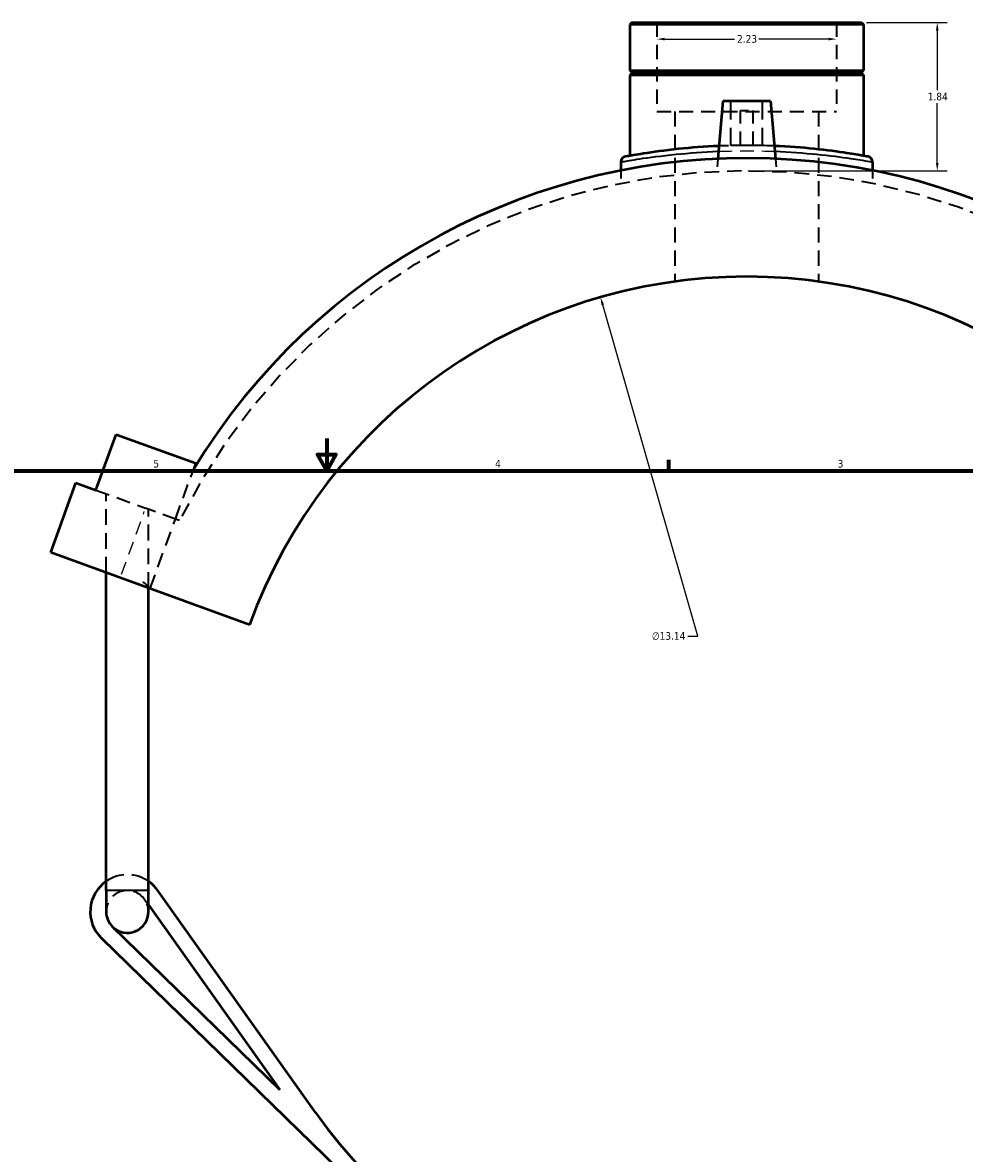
# Model space of a CAD drawing. Header units: inches. Extents: x -0.9 to 60.9, y -1.4 to 50.2.
# Tile 3 of 7: x 13.2 to 24.9, y 12.5 to 26.6. Entities that reach past the tile are written whole.
import ezdxf

# ---------------------------------------------------------------- set-up
doc = ezdxf.new("R2010")
doc.units = ezdxf.units.IN
doc.header["$MEASUREMENT"] = 0
doc.linetypes.add('DASHED', pattern=[0.2067, 0.1654, -0.0413])
for name, color, linetype, lineweight in [('Border (ANSI)', 7, 'Continuous', 70), ('Dimension (ANSI)', 7, 'Continuous', 25), ('Hidden (ANSI)', 7, 'DASHED', 35), ('Hidden Narrow (ANSI)', 7, 'DASHED', 25), ('Visible (ANSI)', 7, 'Continuous', 50), ('Visible Narrow (ANSI)', 7, 'Continuous', 35)]:
    doc.layers.add(name, color=color, linetype=linetype, lineweight=lineweight)
doc.styles.add('Note Text (ANSI)', font='tahoma.ttf')
doc.dimstyles.new('Default (ANSI)', dxfattribs={"dimtxt": 0.094488, "dimasz": 0.098425, "dimexe": 0.125, "dimexo": 0.0625, "dimgap": 0.031496, "dimtad": 0, "dimtih": 1, "dimtoh": 1, "dimrnd": 1e-08, "dimzin": 4, "dimdsep": 46, "dimtxsty": 'Note Text (ANSI)', "dimcen": 0.09, "dimdle": 0.393701, "dimclrd": 256, "dimclre": 256, "dimclrt": 5, "dimadec": 0, "dimazin": 1, "dimtfac": 1, "dimtofl": 0, "dimtmove": 0, "dimatfit": 3, "dimfxl": 1, "dimtolj": 1, "dimtzin": 4, "dimlwd": -1, "dimlwe": -1, "dimarcsym": 0})

# ---------------------------------------------------------------- blocks, each defined once
blk = doc.blocks.new('Borders Default Border')
at = {"layer": 'Border (ANSI)'}
blk.add_line((21.25, 21), (21.25, 21.134), dxfattribs=at)
at = {"layer": 'Border (ANSI)', "flags": 128}
for points in [[(17, 21.4), (17, 21), (16.885, 21.2), (17.115, 21.2), (17, 21)], [(0.5, 1), (0.5, 21), (33.5, 21), (33.5, 1), (0.5, 1)]]:
    blk.add_lwpolyline(points, dxfattribs=at)
at = {"layer": 'Border (ANSI)', "color": 5, "true_color": 0x0000ff, "char_height": 0.0945, "attachment_point": 7, "style": 'Note Text (ANSI)'}
for s, insert in [('5', (14.847, 21.038)), ('4', (19.092, 21.04)), ('3', (23.346, 21.038))]:
    blk.add_mtext(s, dxfattribs=dict(at, insert=insert))
blk = doc.blocks.new('*D6')
at = {"layer": 'Defpoints', "color": 0, "transparency": 16777216}
for p in [(20.401, 23.154), (24.032, 10.524)]:
    blk.add_point(p, dxfattribs=at)
at = {"layer": 'Dimension (ANSI)', "transparency": 16777216}
for p, q in [((21.611, 18.945), (20.428, 23.06)), ((21.487, 18.945), (21.611, 18.945))]:
    blk.add_line(p, q, dxfattribs=at)
blk.add_solid([(20.444, 23.064), (20.412, 23.055), (20.401, 23.154)], dxfattribs=at)
at = {"layer": 'Dimension (ANSI)', "color": 5, "transparency": 16777216, "insert": (21.038, 18.996), "char_height": 0.0945, "attachment_point": 1, "style": 'Note Text (ANSI)'}
blk.add_mtext('\\A1;∅13.14', dxfattribs=at)
blk = doc.blocks.new('*D7')
at = {"layer": 'Defpoints', "color": 0, "transparency": 16777216}
for p in [(21.101, 26.359), (23.332, 26.359), (23.332, 26.359)]:
    blk.add_point(p, dxfattribs=at)
at = {"layer": 'Dimension (ANSI)', "transparency": 16777216}
for p, q in [((21.199, 26.359), (22.066, 26.359)), ((23.233, 26.359), (22.367, 26.359))]:
    blk.add_line(p, q, dxfattribs=at)
for points in [[(21.199, 26.376), (21.199, 26.343), (21.101, 26.359)], [(23.233, 26.376), (23.233, 26.343), (23.332, 26.359)]]:
    blk.add_solid(points, dxfattribs=at)
at = {"layer": 'Dimension (ANSI)', "color": 5, "transparency": 16777216, "insert": (22.097, 26.409), "char_height": 0.0945, "attachment_point": 1, "style": 'Note Text (ANSI)'}
blk.add_mtext('\\A1;2.23', dxfattribs=at)
blk = doc.blocks.new('*D8')
at = {"layer": 'Defpoints', "color": 0, "transparency": 16777216}
for p in [(23.644, 26.564), (22.171, 24.724), (24.583, 24.724)]:
    blk.add_point(p, dxfattribs=at)
at = {"layer": 'Dimension (ANSI)', "transparency": 16777216}
for p, q in [((23.706, 26.564), (24.708, 26.564)), ((24.583, 26.466), (24.583, 25.725)), ((24.583, 24.822), (24.583, 25.563)), ((22.234, 24.724), (24.708, 24.724))]:
    blk.add_line(p, q, dxfattribs=at)
for points in [[(24.566, 26.466), (24.599, 26.466), (24.583, 26.564)], [(24.566, 24.822), (24.599, 24.822), (24.583, 24.724)]]:
    blk.add_solid(points, dxfattribs=at)
at = {"layer": 'Dimension (ANSI)', "color": 5, "transparency": 16777216, "insert": (24.465, 25.693), "char_height": 0.0945, "attachment_point": 1, "style": 'Note Text (ANSI)'}
blk.add_mtext('\\A1;1.84', dxfattribs=at)

msp = doc.modelspace()

# ---------------------------------------------------------------- linework, layer by layer
at = {"layer": 'Hidden (ANSI)', "ltscale": 1.068215}
for p, q in [((21.101, 26.564), (21.101, 25.46)), ((23.332, 26.564), (23.332, 25.46))]:
    msp.add_line(p, q, dxfattribs=at)
at = {"layer": 'Hidden (ANSI)', "ltscale": 1.333288}
for p, q in [((22.019, 25.039), (22.019, 25.59)), ((22.413, 25.039), (22.413, 25.59))]:
    msp.add_line(p, q, dxfattribs=at)
at = {"layer": 'Hidden (ANSI)', "ltscale": 1.059428}
msp.add_line((21.101, 25.46), (23.332, 25.46), dxfattribs=at)
at = {"layer": 'Hidden (ANSI)', "ltscale": 1.134779}
for p, q in [((21.324, 25.46), (21.324, 23.349)), ((23.109, 25.46), (23.109, 23.349))]:
    msp.add_line(p, q, dxfattribs=at)
at = {"layer": 'Hidden (ANSI)', "ltscale": 0.471064}
msp.add_line((22.138, 25.472), (22.295, 25.472), dxfattribs=at)
at = {"layer": 'Hidden (ANSI)', "ltscale": 1.047583}
for p, q in [((22.138, 25.039), (22.138, 25.472)), ((22.295, 25.039), (22.295, 25.472))]:
    msp.add_line(p, q, dxfattribs=at)
at = {"layer": 'Hidden (ANSI)', "ltscale": 0.997297}
msp.add_line((22.413, 25.039), (22.019, 25.039), dxfattribs=at)
at = {"layer": 'Hidden (ANSI)', "ltscale": 0.302953}
for p, q in [((21.858, 24.874), (21.844, 24.715)), ((22.574, 24.874), (22.588, 24.715))]:
    msp.add_line(p, q, dxfattribs=at)
at = {"layer": 'Hidden (ANSI)', "ltscale": 0.306218}
for p, q in [((20.655, 24.729), (20.655, 24.568)), ((23.778, 24.729), (23.778, 24.568))]:
    msp.add_line(p, q, dxfattribs=at)
at = {"layer": 'Hidden (ANSI)', "ltscale": 1.07233}
msp.add_line((15.121, 20.4), (15.349, 21.025), dxfattribs=at)
at = {"layer": 'Hidden (ANSI)', "ltscale": 1.059646}
msp.add_line((14.133, 20.76), (14.751, 20.535), dxfattribs=at)
at = {"layer": 'Hidden (ANSI)', "ltscale": 1.184035}
for p, q in [((14.261, 19.735), (14.261, 20.714)), ((14.786, 19.543), (14.786, 20.522))]:
    msp.add_line(p, q, dxfattribs=at)
at = {"layer": 'Hidden (ANSI)', "ltscale": 0.998693}
msp.add_line((15.121, 20.4), (14.751, 20.535), dxfattribs=at)
at = {"layer": 'Hidden (ANSI)', "ltscale": 1.112628}
msp.add_line((14.807, 19.536), (15.121, 20.4), dxfattribs=at)
at = {"layer": 'Hidden (ANSI)', "ltscale": 0.10246}
msp.add_line((15.172, 20.382), (15.121, 20.4), dxfattribs=at)
at = {"layer": 'Hidden (ANSI)', "ltscale": 0.15975}
msp.add_line((14.738, 15.677), (14.786, 15.609), dxfattribs=at)
at = {"layer": 'Hidden (ANSI)', "ltscale": 1.089047}
msp.add_arc((22.216, 16.839), 7.885, 27.3507, 153.3002, dxfattribs=at)
at = {"layer": 'Hidden (ANSI)', "ltscale": 1.353503}
msp.add_arc((14.524, 15.525), 0.46, 55.1501, 124.8499, dxfattribs=at)
at = {"layer": 'Hidden (ANSI)', "ltscale": 1.069586}
msp.add_arc((14.524, 15.525), 0.263, 35.4169, 180, dxfattribs=at)
at = {"layer": 'Hidden (ANSI)', "ltscale": 0.309354}
msp.add_arc((14.524, 15.525), 0.263, 0, 35.4169, dxfattribs=at)
at = {"layer": 'Hidden (ANSI)', "ltscale": 1.119785}
msp.add_open_spline([(22.56, 25.032), (22.543, 25.033), (22.526, 25.034), (22.312, 25.041), (22.107, 25.041), (21.898, 25.033), (21.885, 25.033), (21.872, 25.032)], degree=3, knots=[17.096986, 17.096986, 17.096986, 17.096986, 17.232082, 17.232082, 18.7499, 18.7499, 18.851364, 18.851364, 18.851364, 18.851364], dxfattribs=at)
at = {"layer": 'Hidden (ANSI)', "ltscale": 0.535117}
msp.add_open_spline([(14.783, 19.545), (14.782, 19.548), (14.781, 19.55), (14.774, 19.569), (14.764, 19.584), (14.734, 19.608), (14.714, 19.617), (14.681, 19.619), (14.67, 19.618), (14.648, 19.612), (14.637, 19.607), (14.628, 19.601)], degree=3, knots=[1.3372357, 1.3372357, 1.3372357, 1.3372357, 1.3799078, 1.3799078, 1.6085925, 1.6085925, 1.8372771, 1.8372771, 1.9360783, 1.9360783, 2.0242315, 2.0242315, 2.0242315, 2.0242315], dxfattribs=at)
at = {"layer": 'Hidden Narrow (ANSI)', "ltscale": 1.001366}
msp.add_line((14.452, 19.714), (14.735, 20.492), dxfattribs=at)
at = {"layer": 'Hidden Narrow (ANSI)', "ltscale": 1.024645}
msp.add_open_spline([(21.866, 24.966), (21.878, 24.966), (21.889, 24.966), (22.103, 24.974), (22.315, 24.974), (22.535, 24.967), (22.55, 24.966), (22.566, 24.966)], degree=3, knots=[-18.834714, -18.834714, -18.834714, -18.834714, -18.7499, -18.7499, -17.232082, -17.232082, -17.113635, -17.113635, -17.113635, -17.113635], dxfattribs=at)
at = {"layer": 'Visible (ANSI)'}
for p, q in [((20.789, 26.564), (20.766, 26.542)), ((23.666, 26.542), (20.766, 26.542)), ((20.766, 26.542), (20.766, 25.97)), ((20.789, 26.564), (23.644, 26.564)), ((23.644, 26.564), (23.666, 26.542)), ((23.666, 26.542), (23.666, 25.97)), ((20.766, 25.97), (23.666, 25.97)), ((20.786, 25.951), (20.766, 25.97)), ((20.786, 25.931), (20.766, 25.911)), ((23.666, 25.911), (20.766, 25.911)), ((20.766, 25.911), (20.766, 24.91)), ((20.786, 25.951), (23.646, 25.951)), ((20.786, 25.951), (20.786, 25.931)), ((23.646, 25.931), (20.786, 25.931)), ((23.646, 25.951), (23.666, 25.97)), ((23.646, 25.951), (23.646, 25.931)), ((23.646, 25.931), (23.666, 25.911)), ((23.666, 25.911), (23.666, 24.91)), ((21.921, 25.59), (21.858, 24.874)), ((22.512, 25.59), (21.921, 25.59)), ((22.512, 25.59), (22.574, 24.874)), ((20.655, 24.834), (20.655, 24.729)), ((23.778, 24.834), (23.778, 24.729)), ((14.133, 20.76), (14.385, 21.451)), ((14.385, 21.451), (15.373, 21.092)), ((15.373, 21.092), (15.349, 21.025)), ((13.572, 19.985), (13.886, 20.85)), ((13.886, 20.85), (14.133, 20.76)), ((16.042, 19.086), (13.572, 19.985)), ((14.261, 15.794), (14.261, 19.735)), ((14.786, 15.794), (14.786, 19.543)), ((14.261, 15.794), (14.261, 15.525)), ((14.786, 15.525), (14.786, 15.794)), ((16.861, 13.031), (14.898, 15.791)), ((14.786, 15.609), (16.42, 13.312)), ((16.42, 13.312), (14.34, 15.336)), ((14.203, 15.195), (17.495, 11.99))]:
    msp.add_line(p, q, dxfattribs=at)
for centre, radius, start, end in [((22.216, 16.839), 8.043, 27.1889, 148.6351), ((20.722, 24.834), 0.0669, 100.5878, 180), ((23.711, 24.834), 0.0669, 0, 79.4122), ((22.216, 16.839), 6.571, 20, 160), ((14.524, 15.525), 0.46, 124.8499, 225.7652), ((14.524, 15.525), 0.46, 35.4169, 55.1501), ((22.216, 16.839), 6.571, 215.4169, 350.6599), ((14.524, 15.525), 0.263, 180, 225.7652), ((14.524, 15.525), 0.263, 225.7652, 0)]:
    msp.add_arc(centre, radius, start, end, dxfattribs=at)
for points, knots in [([(21.872, 25.032), (21.693, 25.025), (21.522, 25.011), (21.195, 24.977), (21.045, 24.956), (20.838, 24.923), (20.771, 24.911), (20.719, 24.901), (20.71, 24.9), (20.71, 24.9)], [18.851364, 18.851364, 18.851364, 18.851364, 20.245382, 20.245382, 21.859632, 21.859632, 23.246878, 23.246878, 23.96557, 23.96557, 23.96557, 23.96557]), ([(23.723, 24.9), (23.723, 24.9), (23.701, 24.904), (23.614, 24.919), (23.547, 24.931), (23.352, 24.961), (23.213, 24.98), (22.905, 25.012), (22.736, 25.025), (22.56, 25.032)], [11.982789, 11.982789, 11.982789, 11.982789, 13.096054, 13.096054, 14.271007, 14.271007, 15.726058, 15.726058, 17.096986, 17.096986, 17.096986, 17.096986])]:
    msp.add_open_spline(points, degree=3, knots=knots, dxfattribs=at)
at = {"layer": 'Visible Narrow (ANSI)'}
msp.add_line((14.264, 15.794), (14.783, 15.794), dxfattribs=at)
msp.add_arc((23.711, 24.834), 0.0669, 3.9706, 75.4416, dxfattribs=at)
for points, knots in [([(20.655, 24.834), (20.655, 24.834), (20.664, 24.836), (20.718, 24.845), (20.788, 24.857), (21.003, 24.89), (21.158, 24.911), (21.499, 24.945), (21.679, 24.958), (21.866, 24.966)], [-23.96557, -23.96557, -23.96557, -23.96557, -23.246878, -23.246878, -21.859632, -21.859632, -20.245382, -20.245382, -18.834714, -18.834714, -18.834714, -18.834714]), ([(22.566, 24.966), (22.751, 24.958), (22.928, 24.945), (23.249, 24.914), (23.393, 24.895), (23.595, 24.865), (23.665, 24.854), (23.755, 24.838), (23.778, 24.834), (23.778, 24.834)], [-17.113635, -17.113635, -17.113635, -17.113635, -15.726058, -15.726058, -14.271007, -14.271007, -13.096054, -13.096054, -11.982789, -11.982789, -11.982789, -11.982789])]:
    msp.add_open_spline(points, degree=3, knots=knots, dxfattribs=at)

# ---------------------------------------------------------------- block references
msp.add_blockref('Borders Default Border', (0, 0))

# ---------------------------------------------------------------- dimensions: what is measured, and where the dimension line sits
at = {"layer": 'Dimension (ANSI)'}
for base, p1, p2, angle, override, picture, middle in [((24.583, 24.724), (23.644, 26.564), (22.171, 24.724), 90, {"dimgap": 0.031496, "dimdec": 2, "dimtol": 0, "dimlim": 0, "dimtp": 0, "dimtm": 0, "dimtdec": 2, "dimatfit": 1}, '*D8', (24.583, 25.644)), ((23.332, 26.359), (21.101, 26.359), (23.332, 26.359), 180, {"dimgap": 0.031496, "dimtih": 0, "dimtoh": 0, "dimdec": 2, "dimse1": 1, "dimse2": 1, "dimtol": 0, "dimlim": 0, "dimtp": 0, "dimtm": 0, "dimtdec": 2, "dimatfit": 1}, '*D7', (22.216, 26.359))]:
    dim = msp.add_linear_dim(base=base, p1=p1, p2=p2, angle=angle, dimstyle='Default (ANSI)', override=override, dxfattribs=at)
    dim.commit()
    dim.dimension.update_dxf_attribs({"geometry": picture, "text_midpoint": middle, "dimtype": 160})
dim = msp.add_diameter_dim_2p(p1=(24.032, 10.524), p2=(20.401, 23.154), dimstyle='Default (ANSI)', override={"dimgap": 0.031496, "dimdec": 2, "dimlfac": 1, "dimtol": 0, "dimlim": 0, "dimtp": 0, "dimtm": 0, "dimtdec": 2}, dxfattribs=at)
dim.commit()
dim.dimension.update_dxf_attribs({"geometry": '*D6', "text_midpoint": (21.247, 18.945), "dimtype": 163})

doc.saveas('drawing.dxf')
